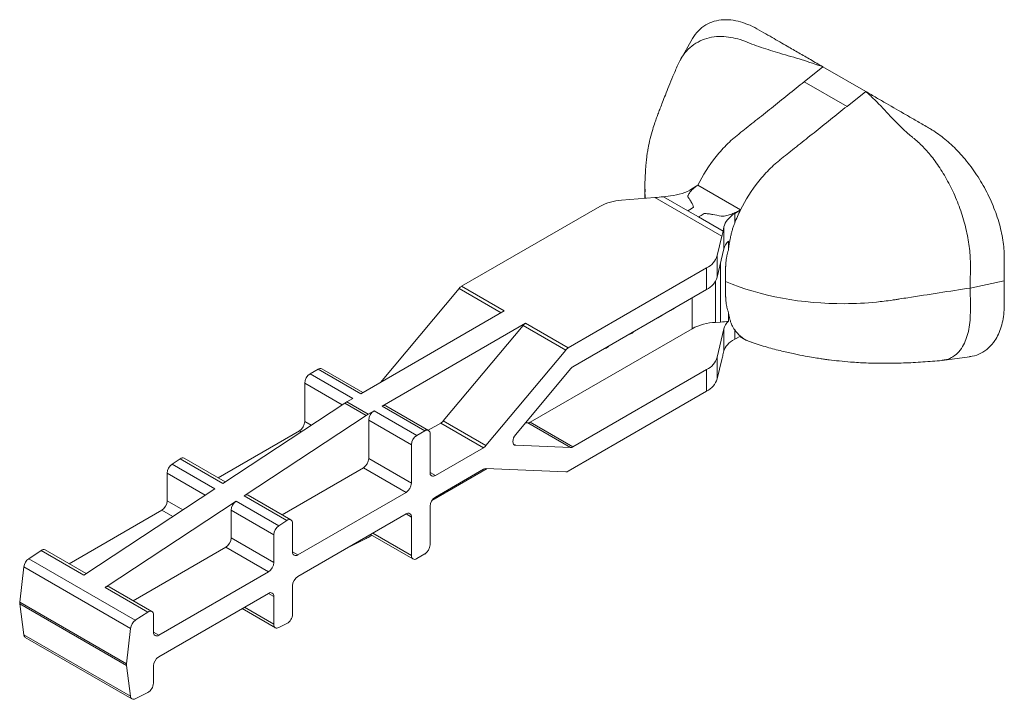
# Model space of a CAD drawing. Header units: millimetres. Extents: x -15493 to -14191, y 12134 to 12673.
# Tile 8 of 9: x -14452 to -14191, y 12234 to 12414. Entities that reach past the tile are written whole.
import ezdxf

# ---------------------------------------------------------------- set-up
doc = ezdxf.new("R2010")
doc.units = ezdxf.units.MM
doc.layers.get('0').update_dxf_attribs({"lineweight": 9})

msp = doc.modelspace()

# ---------------------------------------------------------------- linework, layer by layer
for p, q in [((-14273.5, 12408.86), (-14276.82, 12403.05)), ((-14243.85, 12397.4), (-14238.9, 12401.35)), ((-14227.58, 12394.82), (-14238.9, 12401.35)), ((-14232.53, 12390.87), (-14243.85, 12397.4)), ((-14232.53, 12390.87), (-14227.58, 12394.82)), ((-14273.64, 12368.98), (-14272.09, 12369.96)), ((-14272.09, 12369.96), (-14260.77, 12363.43)), ((-14292.32, 12365.98), (-14283.46, 12366.68)), ((-14283.46, 12366.68), (-14265.72, 12356.44)), ((-14279.36, 12367.12), (-14281.22, 12366.92)), ((-14281.22, 12366.92), (-14274.73, 12363.18)), ((-14298.05, 12364.34), (-14334.75, 12343.16)), ((-14271.9, 12361.54), (-14274.73, 12363.18)), ((-14271.9, 12361.54), (-14265.41, 12357.8)), ((-14260.77, 12363.43), (-14262.32, 12362.45)), ((-14262.32, 12362.45), (-14262.32, 12359.93)), ((-14265.16, 12358.93), (-14265.41, 12357.8)), ((-14265.16, 12353.09), (-14265.16, 12358.93)), ((-14265.72, 12356.44), (-14266.93, 12351.32)), ((-14263.98, 12352.78), (-14263.98, 12355.13)), ((-14265.16, 12353.09), (-14266.93, 12345.6)), ((-14266.93, 12351.32), (-14266.93, 12345.6)), ((-14266.05, 12333.66), (-14266.05, 12349.3)), ((-14269.76, 12348.02), (-14306.47, 12326.83)), ((-14269.76, 12342.3), (-14269.76, 12348.02)), ((-14267.38, 12344.5), (-14267.38, 12333.6)), ((-14190.81, 12344.6), (-14199.83, 12342.71)), ((-14356.21, 12317.7), (-14335.42, 12342.58)), ((-14324.27, 12336.14), (-14335.42, 12342.58)), ((-14334.75, 12343.16), (-14323.44, 12336.63)), ((-14305.22, 12321.83), (-14269.76, 12342.3)), ((-14273.58, 12331.93), (-14273.58, 12340.1)), ((-14361.5, 12314.65), (-14323.44, 12336.63)), ((-14282.67, 12334.85), (-14281.62, 12335.45)), ((-14281.62, 12335.45), (-14281.62, 12335.46)), ((-14281.62, 12335.45), (-14281.62, 12335.45)), ((-14279.34, 12336.77), (-14278.29, 12337.37)), ((-14279.34, 12336.77), (-14279.34, 12336.77)), ((-14278.29, 12337.37), (-14278.29, 12337.38)), ((-14278.29, 12337.38), (-14278.29, 12337.37)), ((-14263.98, 12333.9), (-14263.98, 12336.24)), ((-14355.84, 12311.39), (-14317.78, 12333.36)), ((-14318.45, 12332.78), (-14339.59, 12307.49)), ((-14307.13, 12326.25), (-14318.45, 12332.78)), ((-14317.78, 12333.36), (-14306.47, 12326.83)), ((-14287.08, 12332.3), (-14285.94, 12332.96)), ((-14285.95, 12332.96), (-14285.94, 12332.96)), ((-14282.67, 12334.85), (-14282.67, 12334.85)), ((-14266.05, 12333.66), (-14267.38, 12333.6)), ((-14273.58, 12331.93), (-14316.54, 12307.13)), ((-14289.69, 12330.65), (-14290.34, 12330.42)), ((-14289.81, 12330.73), (-14289.69, 12330.65)), ((-14287.08, 12332.3), (-14287.08, 12332.3)), ((-14266.93, 12324.37), (-14265.16, 12331.86)), ((-14265.16, 12326.02), (-14265.16, 12331.86)), ((-14262.32, 12331.62), (-14262.32, 12329.11)), ((-14294, 12328.31), (-14291.71, 12329.63)), ((-14294, 12328.31), (-14294, 12328.31)), ((-14291.71, 12329.63), (-14291.71, 12329.63)), ((-14291.71, 12329.63), (-14291.71, 12329.63)), ((-14262.32, 12329.11), (-14260.78, 12329.92)), ((-14260.92, 12329.85), (-14259.18, 12328.84)), ((-14328.28, 12300.96), (-14307.13, 12326.25)), ((-14296.5, 12326.86), (-14296.37, 12326.79)), ((-14265.42, 12324.99), (-14265.16, 12326.02)), ((-14300.88, 12324.34), (-14300.62, 12324.34)), ((-14300.75, 12324.41), (-14300.62, 12324.34)), ((-14300.62, 12324.34), (-14300.56, 12324.52)), ((-14266.93, 12324.37), (-14266.93, 12318.66)), ((-14266.93, 12318.66), (-14265.72, 12323.78)), ((-14207.26, 12323.51), (-14200.01, 12324.48)), ((-14372.81, 12321.19), (-14374.93, 12319.96)), ((-14374.93, 12319.96), (-14363.62, 12313.43)), ((-14361.5, 12314.65), (-14372.81, 12321.19)), ((-14360.91, 12314.99), (-14371.81, 12321.28)), ((-14320.4, 12303.89), (-14305.89, 12321.25)), ((-14269.76, 12321.07), (-14305.22, 12300.6)), ((-14269.76, 12315.35), (-14269.76, 12321.07)), ((-14376.34, 12307.3), (-14376.34, 12317.51)), ((-14366.38, 12311.76), (-14376.34, 12317.51)), ((-14306.47, 12294.17), (-14269.76, 12315.35)), ((-14398.07, 12290.88), (-14365.71, 12312.2)), ((-14365.71, 12312.2), (-14360.05, 12308.94)), ((-14365.21, 12312.51), (-14363.62, 12313.43)), ((-14359.56, 12309.24), (-14365.21, 12312.51)), ((-14359.56, 12309.24), (-14357.96, 12310.16)), ((-14357.96, 12310.16), (-14346.65, 12303.63)), ((-14344.52, 12304.86), (-14355.84, 12311.39)), ((-14343.52, 12304.96), (-14354.84, 12311.49)), ((-14392.42, 12287.62), (-14360.05, 12308.94)), ((-14376.34, 12307.3), (-14374.64, 12306.32)), ((-14359.37, 12307.71), (-14359.37, 12297.51)), ((-14348.06, 12301.18), (-14359.37, 12307.71)), ((-14340.26, 12306.91), (-14343.58, 12304.99)), ((-14328.95, 12300.38), (-14340.26, 12306.91)), ((-14339.59, 12307.49), (-14328.28, 12300.96)), ((-14317.2, 12306.94), (-14317.83, 12306.97)), ((-14305.89, 12300.41), (-14317.2, 12306.94)), ((-14316.54, 12307.13), (-14305.22, 12300.6)), ((-14377.76, 12304.86), (-14399.33, 12292.4)), ((-14377.28, 12304.58), (-14377.76, 12304.86)), ((-14344.52, 12304.86), (-14346.65, 12303.63)), ((-14343.11, 12293.83), (-14343.11, 12304.04)), ((-14348.06, 12290.98), (-14348.06, 12301.18)), ((-14328.95, 12300.38), (-14341.7, 12293.02)), ((-14320.98, 12301.35), (-14320.4, 12301.01)), ((-14305.89, 12300.41), (-14320.4, 12301.01)), ((-14409.39, 12297.41), (-14411.51, 12296.01)), ((-14398.07, 12290.88), (-14409.39, 12297.41)), ((-14397.43, 12291.3), (-14408.29, 12297.57)), ((-14359.37, 12297.51), (-14348.06, 12290.98)), ((-14412.82, 12286.25), (-14412.82, 12293.63)), ((-14402.74, 12287.81), (-14412.82, 12293.63)), ((-14411.51, 12296.01), (-14400.2, 12289.48)), ((-14360.79, 12295.06), (-14382.36, 12282.6)), ((-14349.47, 12288.53), (-14360.79, 12295.06)), ((-14343.11, 12293.83), (-14341.7, 12293.02)), ((-14327.93, 12294.84), (-14342.63, 12286.35)), ((-14341.7, 12287.3), (-14328.95, 12294.66)), ((-14328.28, 12294.85), (-14307.13, 12293.97)), ((-14434.95, 12266.59), (-14400.2, 12289.48)), ((-14349.47, 12288.53), (-14378.18, 12271.96)), ((-14429.29, 12263.32), (-14394.54, 12286.22)), ((-14412.82, 12286.25), (-14408.71, 12283.87)), ((-14394.54, 12286.22), (-14383.22, 12279.69)), ((-14381.1, 12281.08), (-14392.42, 12287.62)), ((-14380, 12281.24), (-14391.32, 12287.78)), ((-14414.24, 12283.8), (-14438.81, 12269.61)), ((-14411.36, 12282.13), (-14414.24, 12283.8)), ((-14395.85, 12283.83), (-14395.85, 12276.45)), ((-14384.54, 12277.3), (-14395.85, 12283.83)), ((-14343.11, 12284.85), (-14343.11, 12274.65)), ((-14381.1, 12281.08), (-14383.22, 12279.69)), ((-14378.18, 12266.24), (-14349.47, 12282.81)), ((-14348.06, 12281.99), (-14349.47, 12282.81)), ((-14348.06, 12281.99), (-14348.06, 12271.79)), ((-14379.59, 12272.77), (-14379.59, 12280.33)), ((-14395.85, 12276.45), (-14384.54, 12269.92)), ((-14384.54, 12269.92), (-14384.54, 12277.3)), ((-14360.05, 12276.31), (-14364.84, 12273.94)), ((-14359.56, 12276.58), (-14358.55, 12277.16)), ((-14358.9, 12277.37), (-14347.65, 12270.87)), ((-14358.32, 12277.71), (-14348.06, 12271.79)), ((-14446.26, 12273.12), (-14449.55, 12270.95)), ((-14434.95, 12266.59), (-14446.26, 12273.12)), ((-14434.3, 12267.01), (-14445.16, 12273.28)), ((-14397.27, 12274), (-14421.84, 12259.82)), ((-14385.95, 12267.47), (-14397.27, 12274)), ((-14379.59, 12272.77), (-14378.18, 12271.96)), ((-14449.55, 12270.95), (-14421.27, 12254.63)), ((-14346.65, 12270.97), (-14344.52, 12272.2)), ((-14450.85, 12268.8), (-14451.92, 12259.41)), ((-14422.57, 12252.47), (-14450.85, 12268.8)), ((-14385.95, 12267.47), (-14415.05, 12250.67)), ((-14417.98, 12256.79), (-14429.29, 12263.32)), ((-14416.88, 12256.95), (-14428.19, 12263.48)), ((-14379.59, 12263.79), (-14379.59, 12256.24)), ((-14415.05, 12244.96), (-14385.95, 12261.75)), ((-14384.54, 12260.94), (-14385.95, 12261.75)), ((-14384.54, 12260.94), (-14384.54, 12253.55)), ((-14451.92, 12259.41), (-14423.64, 12243.08)), ((-14423.64, 12242.63), (-14451.92, 12258.96)), ((-14451.92, 12258.96), (-14450.85, 12250.8)), ((-14392.93, 12257.72), (-14384.13, 12252.64)), ((-14392.35, 12258.06), (-14384.54, 12253.55)), ((-14417.98, 12256.79), (-14421.27, 12254.63)), ((-14416.46, 12251.49), (-14416.46, 12256.04)), ((-14422.57, 12252.47), (-14423.64, 12243.08)), ((-14383.22, 12252.68), (-14381.1, 12253.74)), ((-14450.85, 12250.8), (-14422.57, 12234.47)), ((-14450.45, 12250.1), (-14422.17, 12233.78)), ((-14416.46, 12251.49), (-14415.05, 12250.67)), ((-14423.64, 12242.63), (-14422.57, 12234.47)), ((-14416.46, 12242.51), (-14416.46, 12237.96)), ((-14421.27, 12233.82), (-14417.98, 12235.45))]:
    msp.add_line(p, q)
at = {"flags": 128}
for points in [[(-14274.73, 12363.18), (-14273.88, 12363.71), (-14273.22, 12364.13)], [(-14270.39, 12362.5), (-14271.24, 12361.96), (-14271.9, 12361.54)], [(-14320.4, 12301.01), (-14320.71, 12301.09), (-14320.95, 12301.3), (-14321.1, 12301.61), (-14321.15, 12302.02), (-14321.1, 12302.48), (-14320.95, 12302.97), (-14320.71, 12303.46), (-14320.4, 12303.89)], [(-14379.59, 12280.33), (-14379.62, 12280.64), (-14379.71, 12280.91), (-14379.85, 12281.12), (-14380.04, 12281.26), (-14380.27, 12281.33), (-14380.53, 12281.32), (-14380.81, 12281.24), (-14381.1, 12281.08)], [(-14416.46, 12256.04), (-14416.49, 12256.35), (-14416.58, 12256.62), (-14416.72, 12256.83), (-14416.91, 12256.97), (-14417.14, 12257.04), (-14417.41, 12257.03), (-14417.69, 12256.95), (-14417.98, 12256.79)], [(-14384.54, 12253.55), (-14384.51, 12253.26), (-14384.44, 12253.01), (-14384.32, 12252.81), (-14384.16, 12252.66), (-14383.96, 12252.57), (-14383.73, 12252.55), (-14383.49, 12252.58), (-14383.22, 12252.68)]]:
    msp.add_lwpolyline(points, dxfattribs=at)
for centre, radius, start, end in [((-14291.49, 12352.26), 13.75, 93.4738, 118.4725), ((-14260.88, 12351.97), 4.43, 134.4824, 165.3658), ((-14272.21, 12352.99), 5.54, 296.2125, 342.469), ((-14272.21, 12347.27), 5.54, 296.2125, 342.469), ((-14333.43, 12340.96), 2.56, 121.0036, 140.8612), ((-14316.46, 12331.16), 2.56, 121.0036, 140.8612), ((-14266.94, 12319.6), 14.01, 91.8169, 118.3161), ((-14266.88, 12350.3), 16.65, 272.8482, 280.0336), ((-14260.88, 12330.74), 4.43, 134.4824, 165.3658), ((-14305.14, 12324.63), 2.56, 121.0036, 140.8612), ((-14272.21, 12326.04), 5.54, 296.2125, 342.469), ((-14373.27, 12317.37), 3.07, 122.6055, 177.3945), ((-14372.22, 12320.37), 1.01, 65.6929, 125.6176), ((-14303.9, 12319.63), 2.56, 121.0036, 140.8612), ((-14272.21, 12320.33), 5.54, 296.2125, 342.469), ((-14360.24, 12303.91), 9.93, 120.0265, 123.4032), ((-14354.59, 12300.65), 9.93, 120.0265, 123.4032), ((-14356.3, 12307.57), 3.07, 122.6055, 177.3945), ((-14355.25, 12310.57), 1.01, 65.6929, 125.6176), ((-14379.42, 12307.44), 3.07, 302.6055, 357.3945), ((-14341.58, 12309.11), 2.56, 301.0036, 320.8612), ((-14317.2, 12308.2), 1.26, 270.0194, 302.0455), ((-14343.97, 12304.18), 0.873, 350.786, 129.2033), ((-14344.99, 12301.04), 3.07, 122.6055, 177.3945), ((-14330.27, 12302.58), 2.56, 301.0036, 320.8612), ((-14305.89, 12301.67), 1.26, 270.0194, 302.0455), ((-14408.71, 12296.65), 1.02, 65.2018, 131.4111), ((-14362.44, 12297.65), 3.07, 302.6055, 357.3945), ((-14409.73, 12293.48), 3.1, 125.1013, 177.2293), ((-14342.25, 12293.69), 0.873, 170.786, 309.2033), ((-14328.28, 12293.59), 1.26, 90.0194, 122.0455), ((-14307.13, 12295.23), 1.26, 270.0194, 302.0455), ((-14351.13, 12291.12), 3.07, 302.6055, 357.3945), ((-14415.89, 12286.39), 3.07, 302.6055, 357.3945), ((-14392.75, 12283.68), 3.1, 125.1013, 177.2293), ((-14391.74, 12286.85), 1.02, 65.2018, 131.4111), ((-14340.04, 12284.71), 3.07, 122.6055, 177.3945), ((-14348.92, 12282.13), 0.873, 350.786, 129.2033), ((-14381.44, 12277.15), 3.1, 125.1013, 177.2293), ((-14398.92, 12276.59), 3.07, 302.6055, 357.3945), ((-14364.03, 12284.31), 8.93, 296.4068, 300.0297), ((-14445.59, 12272.36), 1.02, 65.2018, 131.4111), ((-14378.73, 12272.64), 0.873, 170.786, 309.2033), ((-14346.18, 12274.78), 3.07, 302.6055, 357.3945), ((-14447.72, 12268.38), 3.16, 125.4228, 172.2875), ((-14347.2, 12271.65), 0.873, 170.786, 309.2033), ((-14387.61, 12270.06), 3.07, 302.6055, 357.3945), ((-14376.52, 12263.65), 3.07, 122.6055, 177.3945), ((-14428.62, 12262.56), 1.02, 65.2018, 131.4111), ((-14385.4, 12261.08), 0.873, 350.786, 129.2033), ((-14450.05, 12259.18), 1.88, 173.0609, 186.9391), ((-14419.43, 12252.05), 3.16, 125.4228, 172.2875), ((-14382.62, 12256.36), 3.04, 300.0437, 357.6257), ((-14449.96, 12250.85), 0.896, 183.2639, 236.5498), ((-14415.6, 12251.35), 0.873, 170.786, 309.2033), ((-14413.39, 12242.37), 3.07, 122.6055, 177.3945), ((-14421.77, 12242.86), 1.88, 173.0609, 186.9391), ((-14419.5, 12238.08), 3.04, 300.0437, 357.6257), ((-14421.74, 12234.5), 0.829, 182.0725, 304.7778)]:
    msp.add_arc(centre, radius, start, end)
for points, knots in [([(-14273.47, 12408.84), (-14273.37, 12409.03), (-14272.84, 12410.02), (-14271.54, 12411.42), (-14269.53, 12412.84), (-14267.21, 12413.67), (-14264.7, 12413.93), (-14262.11, 12413.66), (-14259.53, 12412.93), (-14257.04, 12411.84), (-14254.66, 12410.44), (-14252.44, 12409.16), (-14250.36, 12407.96), (-14248, 12406.6), (-14245.29, 12405.03), (-14242.13, 12403.22), (-14240, 12401.98), (-14238.9, 12401.35)], [0, 0, 0, 0, 0.018421, 0.0968291, 0.1746235, 0.2513613, 0.3266637, 0.4002276, 0.4671194, 0.5321566, 0.5945357, 0.6513103, 0.7044092, 0.7556217, 0.8345321, 0.9145438, 1, 1, 1, 1]), ([(-14277.4, 12401.86), (-14277.05, 12402.57), (-14276.29, 12404.12), (-14274.68, 12406.07), (-14272.66, 12407.68), (-14270.36, 12408.77), (-14267.86, 12409.36), (-14265.29, 12409.45), (-14262.73, 12409.11), (-14260.23, 12408.42), (-14257.79, 12407.38), (-14255.33, 12406.51), (-14252.85, 12405.71), (-14249.23, 12404.61), (-14244.47, 12403.29), (-14240.74, 12401.99), (-14238.9, 12401.35)], [0, 0, 0, 0, 0.062172, 0.136381, 0.209305, 0.280511, 0.349661, 0.416533, 0.476794, 0.534956, 0.591056, 0.645319, 0.699009, 0.752723, 0.878177, 1, 1, 1, 1]), ([(-14277.4, 12401.86), (-14277.83, 12400.86), (-14278.65, 12398.97), (-14279.74, 12396.31), (-14280.66, 12394.01), (-14281.41, 12392.08), (-14282.02, 12390.5), (-14282.53, 12389.15), (-14283.01, 12387.89), (-14283.53, 12386.45), (-14284.12, 12384.59), (-14284.75, 12382.3), (-14285.2, 12380.2), (-14285.49, 12378.51), (-14285.68, 12377.2), (-14285.82, 12375.79), (-14285.94, 12374.25), (-14286.04, 12372.61), (-14286.12, 12370.8), (-14286.14, 12369.53), (-14286.14, 12368.88)], [0, 0, 0, 0, 0.110845, 0.208251, 0.291953, 0.361752, 0.417504, 0.461969, 0.502218, 0.538979, 0.590272, 0.656745, 0.726351, 0.758339, 0.78961, 0.828409, 0.863882, 0.905196, 0.950634, 1, 1, 1, 1]), ([(-14272.09, 12369.96), (-14270.77, 12372.61), (-14269.14, 12375.19), (-14266.26, 12378.78), (-14265.23, 12379.92), (-14263.59, 12381.53), (-14263.02, 12382.05), (-14262.15, 12382.79), (-14261.85, 12383.03), (-14261.26, 12383.51), (-14259.74, 12384.72), (-14258.13, 12386.01), (-14255.43, 12388.16), (-14254.02, 12389.28), (-14251.15, 12391.57), (-14249.68, 12392.75), (-14246.74, 12395.09), (-14245.27, 12396.26), (-14243.85, 12397.4)], [0, 0, 0, 0, 0.25, 0.25, 0.375, 0.375, 0.4375, 0.4375, 0.46875, 0.46875, 0.5, 0.625, 0.625, 0.75, 0.75, 0.875, 0.875, 1, 1, 1, 1]), ([(-14199.83, 12342.71), (-14199.83, 12343), (-14199.83, 12343.3), (-14199.83, 12343.96), (-14199.83, 12344.31), (-14199.83, 12345.05), (-14199.83, 12345.45), (-14199.82, 12346.27), (-14199.82, 12346.68), (-14199.81, 12347.48), (-14199.81, 12347.86), (-14199.8, 12348.41), (-14199.8, 12348.58), (-14199.8, 12348.93), (-14199.8, 12349.81), (-14199.84, 12350.72), (-14200, 12352.94), (-14200.19, 12354.48), (-14200.77, 12357.62), (-14201.15, 12359.22), (-14202.08, 12362.4), (-14202.62, 12363.99), (-14203.86, 12367.08), (-14204.54, 12368.58), (-14206.02, 12371.44), (-14206.8, 12372.8), (-14208.43, 12375.34), (-14209.27, 12376.52), (-14210.97, 12378.66), (-14211.83, 12379.62), (-14213.11, 12380.89), (-14213.74, 12381.49), (-14214.37, 12382.02), (-14214.78, 12382.36), (-14214.99, 12382.52), (-14216, 12383.34), (-14216.74, 12384), (-14218.17, 12385.35), (-14218.86, 12386.04), (-14220.89, 12388.11), (-14222.19, 12389.53), (-14224.15, 12391.58), (-14224.81, 12392.26), (-14226.16, 12393.56), (-14226.86, 12394.2), (-14227.58, 12394.82)], [0, 0, 0, 0, 0.015625, 0.015625, 0.03125, 0.03125, 0.046875, 0.046875, 0.0625, 0.0625, 0.078125, 0.078125, 0.085937, 0.085937, 0.09375, 0.125, 0.125, 0.1875, 0.1875, 0.25, 0.25, 0.3125, 0.3125, 0.375, 0.375, 0.4375, 0.4375, 0.5, 0.5, 0.5625, 0.5625, 0.59375, 0.609375, 0.609375, 0.625, 0.625, 0.6875, 0.6875, 0.75, 0.75, 0.875, 0.875, 0.9375, 0.9375, 1, 1, 1, 1]), ([(-14190.81, 12344.6), (-14190.81, 12344.89), (-14190.81, 12345.2), (-14190.81, 12345.87), (-14190.81, 12346.24), (-14190.81, 12347.02), (-14190.81, 12347.44), (-14190.81, 12348.3), (-14190.81, 12348.75), (-14190.81, 12349.59), (-14190.81, 12350), (-14190.81, 12350.56), (-14190.81, 12350.74), (-14190.82, 12351.09), (-14190.83, 12351.99), (-14190.89, 12352.93), (-14191.13, 12355.21), (-14191.4, 12356.8), (-14192.19, 12360.03), (-14192.7, 12361.67), (-14193.94, 12364.94), (-14194.66, 12366.57), (-14196.28, 12369.73), (-14197.18, 12371.26), (-14199.11, 12374.17), (-14200.13, 12375.55), (-14202.26, 12378.11), (-14203.36, 12379.28), (-14205.59, 12381.41), (-14206.71, 12382.36), (-14208.39, 12383.6), (-14209.23, 12384.18), (-14210.05, 12384.69), (-14210.6, 12385.01), (-14210.88, 12385.17), (-14212.21, 12385.94), (-14213.19, 12386.5), (-14215.07, 12387.59), (-14215.97, 12388.11), (-14218.64, 12389.65), (-14220.34, 12390.63), (-14222.96, 12392.14), (-14223.84, 12392.65), (-14225.66, 12393.7), (-14226.59, 12394.24), (-14227.58, 12394.82)], [0, 0, 0, 0, 0.015625, 0.015625, 0.03125, 0.03125, 0.046875, 0.046875, 0.0625, 0.0625, 0.078125, 0.078125, 0.085937, 0.085937, 0.09375, 0.125, 0.125, 0.1875, 0.1875, 0.25, 0.25, 0.3125, 0.3125, 0.375, 0.375, 0.4375, 0.4375, 0.5, 0.5, 0.5625, 0.5625, 0.59375, 0.609375, 0.609375, 0.625, 0.625, 0.6875, 0.6875, 0.75, 0.75, 0.875, 0.875, 0.9375, 0.9375, 1, 1, 1, 1]), ([(-14260.77, 12363.43), (-14259.45, 12366.07), (-14257.82, 12368.66), (-14254.95, 12372.24), (-14253.92, 12373.39), (-14252.28, 12375), (-14251.71, 12375.52), (-14250.84, 12376.26), (-14250.54, 12376.5), (-14249.94, 12376.98), (-14248.42, 12378.19), (-14246.81, 12379.48), (-14244.12, 12381.63), (-14242.71, 12382.75), (-14239.84, 12385.04), (-14238.36, 12386.22), (-14235.43, 12388.56), (-14233.96, 12389.73), (-14232.53, 12390.87)], [0, 0, 0, 0, 0.25, 0.25, 0.375, 0.375, 0.4375, 0.4375, 0.46875, 0.46875, 0.5, 0.625, 0.625, 0.75, 0.75, 0.875, 0.875, 1, 1, 1, 1]), ([(-14274.65, 12366.82), (-14274.7, 12366.89), (-14274.71, 12366.96), (-14274.71, 12367.11), (-14274.7, 12367.18), (-14274.63, 12367.41), (-14274.56, 12367.55), (-14274.39, 12367.83), (-14274.29, 12367.97), (-14274.08, 12368.24), (-14273.96, 12368.38), (-14273.6, 12368.77), (-14273.33, 12369.02), (-14272.75, 12369.51), (-14272.43, 12369.74), (-14272.09, 12369.96)], [0, 0, 0, 0, 0.0625, 0.0625, 0.125, 0.125, 0.25, 0.25, 0.375, 0.375, 0.5, 0.5, 0.75, 0.75, 1, 1, 1, 1]), ([(-14286.05, 12368.88), (-14286.1, 12368.19), (-14286.16, 12367.39), (-14285.97, 12366.6), (-14285.95, 12366.48)], [0, 0, 0, 0, 0.858852, 1, 1, 1, 1]), ([(-14286.14, 12368.87), (-14286.14, 12368.16), (-14286.14, 12367.36), (-14286.1, 12366.56), (-14286.09, 12366.47)], [0, 0, 0, 0, 0.895329, 1, 1, 1, 1]), ([(-14273.64, 12368.98), (-14274.39, 12368.51), (-14275.29, 12368.09), (-14277.25, 12367.46), (-14278.31, 12367.24), (-14279.36, 12367.12)], [0, 0, 0, 0, 0.5, 0.5, 1, 1, 1, 1]), ([(-14274.65, 12366.82), (-14274.49, 12366.58), (-14274.26, 12366.24), (-14274.03, 12365.86), (-14273.92, 12365.68), (-14273.87, 12365.59), (-14273.84, 12365.54), (-14273.83, 12365.53), (-14273.83, 12365.51), (-14273.82, 12365.51), (-14273.54, 12365), (-14273.34, 12364.54), (-14273.22, 12364.13)], [0, 0, 0, 0, 0.25, 0.375, 0.4375, 0.46875, 0.484375, 0.492187, 0.492187, 0.5, 0.5, 1, 1, 1, 1]), ([(-14270.39, 12362.5), (-14270.05, 12362.47), (-14269.5, 12362.41), (-14268.82, 12362.31), (-14268.46, 12362.25), (-14268.28, 12362.22), (-14268.19, 12362.21), (-14268.15, 12362.2), (-14268.12, 12362.2), (-14268.1, 12362.19), (-14267.41, 12362.07), (-14266.67, 12361.93), (-14265.87, 12361.75)], [0, 0, 0, 0, 0.25, 0.375, 0.4375, 0.46875, 0.484375, 0.492188, 0.492188, 0.5, 0.5, 1, 1, 1, 1]), ([(-14260.77, 12363.43), (-14261.12, 12363.21), (-14261.49, 12363.01), (-14262.27, 12362.64), (-14262.68, 12362.47), (-14263.53, 12362.15), (-14263.97, 12362.01), (-14264.66, 12361.84), (-14264.9, 12361.79), (-14265.26, 12361.74), (-14265.38, 12361.72), (-14265.63, 12361.72), (-14265.76, 12361.72), (-14265.87, 12361.75)], [0, 0, 0, 0, 0.25, 0.25, 0.5, 0.5, 0.75, 0.75, 0.875, 0.875, 0.9375, 0.9375, 1, 1, 1, 1]), ([(-14265.16, 12358.93), (-14265.02, 12359.57), (-14264.7, 12360.21), (-14263.73, 12361.42), (-14263.08, 12361.98), (-14262.32, 12362.45)], [0, 0, 0, 0, 0.5, 0.5, 1, 1, 1, 1]), ([(-14262.32, 12359.93), (-14262.38, 12359.79), (-14262.48, 12359.51), (-14262.64, 12359.07), (-14262.79, 12358.62), (-14262.97, 12358.03), (-14263.18, 12357.27), (-14263.37, 12356.45), (-14263.57, 12355.53), (-14263.72, 12354.7), (-14263.84, 12353.9), (-14263.92, 12353.31), (-14263.96, 12352.95), (-14263.98, 12352.78)], [0, 0, 0, 0, 0.058461, 0.119743, 0.183866, 0.250848, 0.36397, 0.499966, 0.590999, 0.749305, 0.84596, 0.929544, 1, 1, 1, 1]), ([(-14263.98, 12352.78), (-14264.02, 12352.66), (-14264.09, 12352.41), (-14264.2, 12352.04), (-14264.29, 12351.67), (-14264.37, 12351.32), (-14264.44, 12350.97), (-14264.55, 12350.39), (-14264.66, 12349.58), (-14264.71, 12348.77), (-14264.71, 12348.06), (-14264.71, 12347.3), (-14264.71, 12346.03), (-14264.71, 12345.02), (-14264.71, 12344.4)], [0, 0, 0, 0, 0.044588, 0.088244, 0.130979, 0.172804, 0.21373, 0.253768, 0.379403, 0.503014, 0.54207, 0.636261, 0.776386, 1, 1, 1, 1]), ([(-14199.83, 12342.71), (-14205.36, 12341.85), (-14211.58, 12340.89), (-14218.15, 12339.87), (-14219.18, 12339.71), (-14219.88, 12339.61), (-14220.22, 12339.55), (-14221.95, 12339.3), (-14226.13, 12338.79), (-14241.6, 12338), (-14255.45, 12340.51), (-14264.71, 12344.4)], [0, 0, 0, 0, 0.25, 0.28125, 0.296875, 0.296875, 0.3125, 0.3125, 0.375, 0.5, 1, 1, 1, 1]), ([(-14263.98, 12336.24), (-14264.02, 12336.35), (-14264.09, 12336.56), (-14264.19, 12336.89), (-14264.28, 12337.22), (-14264.37, 12337.55), (-14264.44, 12337.89), (-14264.55, 12338.44), (-14264.66, 12339.23), (-14264.71, 12340.01), (-14264.71, 12340.72), (-14264.71, 12341.51), (-14264.71, 12342.79), (-14264.71, 12343.81), (-14264.71, 12344.4)], [0, 0, 0, 0, 0.043089, 0.085835, 0.128258, 0.170376, 0.212206, 0.253768, 0.37874, 0.503015, 0.539017, 0.633848, 0.787509, 1, 1, 1, 1]), ([(-14190.81, 12344.6), (-14190.81, 12343.81), (-14190.81, 12342.05), (-14190.81, 12339.47), (-14190.82, 12336.84), (-14191.1, 12334.53), (-14191.6, 12332.39), (-14192.33, 12330.46), (-14193.41, 12328.52), (-14194.93, 12326.75), (-14196.97, 12325.37), (-14198.7, 12324.64), (-14199.8, 12324.55), (-14200.04, 12324.53)], [0, 0, 0, 0, 0.081391, 0.181079, 0.266842, 0.351764, 0.437369, 0.523399, 0.609587, 0.729942, 0.849355, 0.967146, 1, 1, 1, 1]), ([(-14199.83, 12342.71), (-14199.83, 12341.79), (-14199.83, 12339.85), (-14199.78, 12336.97), (-14199.85, 12334.18), (-14200.18, 12331.73), (-14200.76, 12329.53), (-14201.63, 12327.5), (-14202.82, 12325.75), (-14204.37, 12324.44), (-14205.87, 12323.7), (-14206.9, 12323.61), (-14207.27, 12323.58)], [0, 0, 0, 0, 0.096479, 0.205912, 0.303319, 0.40133, 0.499473, 0.597244, 0.713363, 0.827471, 0.938891, 1, 1, 1, 1]), ([(-14263.98, 12336.24), (-14263.97, 12336.14), (-14263.93, 12335.94), (-14263.88, 12335.63), (-14263.81, 12335.29), (-14263.7, 12334.79), (-14263.56, 12334.27), (-14263.37, 12333.66), (-14263.18, 12333.16), (-14262.95, 12332.67), (-14262.74, 12332.27), (-14262.54, 12331.93), (-14262.39, 12331.72), (-14262.32, 12331.62)], [0, 0, 0, 0, 0.052857, 0.112247, 0.178147, 0.250538, 0.412993, 0.50032, 0.636284, 0.749542, 0.838097, 0.921568, 1, 1, 1, 1]), ([(-14289.02, 12331.19), (-14289.05, 12331.15), (-14289.25, 12330.9), (-14289.49, 12330.77), (-14289.69, 12330.65)], [0, 0, 0, 0, 0.16307, 1, 1, 1, 1]), ([(-14257.89, 12328.39), (-14258.22, 12328.48), (-14259.31, 12328.76), (-14260.18, 12329.44), (-14260.78, 12329.92)], [0, 0, 0, 0, 0.3042988, 1, 1, 1, 1]), ([(-14257.91, 12328.32), (-14256.53, 12327.88), (-14253.86, 12327.02), (-14250, 12326.02), (-14246.62, 12325.26), (-14243.8, 12324.7), (-14241.56, 12324.31), (-14239.84, 12324.04), (-14238.49, 12323.83), (-14236.81, 12323.61), (-14234.49, 12323.34), (-14231.19, 12323.04), (-14227.23, 12322.8), (-14222.55, 12322.72), (-14217.54, 12322.82), (-14212.43, 12323.06), (-14209.04, 12323.36), (-14207.37, 12323.5)], [0, 0, 0, 0, 0.085036, 0.163853, 0.230399, 0.285627, 0.329421, 0.362177, 0.385746, 0.409465, 0.461292, 0.520071, 0.600963, 0.692998, 0.795941, 0.899339, 1, 1, 1, 1]), ([(-14296.37, 12326.79), (-14296.57, 12326.68), (-14296.79, 12326.55), (-14296.98, 12326.57), (-14297, 12326.57)], [0, 0, 0, 0, 0.85804, 1, 1, 1, 1]), ([(-14295.75, 12327.3), (-14295.79, 12327.25), (-14295.98, 12327.02), (-14296.2, 12326.89), (-14296.37, 12326.79)], [0, 0, 0, 0, 0.215285, 1, 1, 1, 1])]:
    msp.add_open_spline(points, degree=3, knots=knots)
for points in [[(-14281.22, 12366.92), (-14281.96, 12366.82), (-14282.71, 12366.74), (-14283.46, 12366.68)], [(-14260.77, 12363.43), (-14261.35, 12362.27), (-14261.87, 12361.1), (-14262.32, 12359.93)], [(-14265.41, 12357.8), (-14265.52, 12357.32), (-14265.62, 12356.87), (-14265.72, 12356.44)], [(-14262.32, 12331.62), (-14261.87, 12330.98), (-14261.36, 12330.41), (-14260.78, 12329.92)], [(-14264.23, 12327.68), (-14264.7, 12327.17), (-14265.02, 12326.6), (-14265.16, 12326.02)], [(-14262.32, 12329.11), (-14263.1, 12328.7), (-14263.75, 12328.21), (-14264.23, 12327.68)], [(-14265.72, 12323.78), (-14265.62, 12324.2), (-14265.52, 12324.61), (-14265.42, 12324.99)]]:
    msp.add_open_spline(points, degree=3)

doc.saveas('drawing.dxf')
